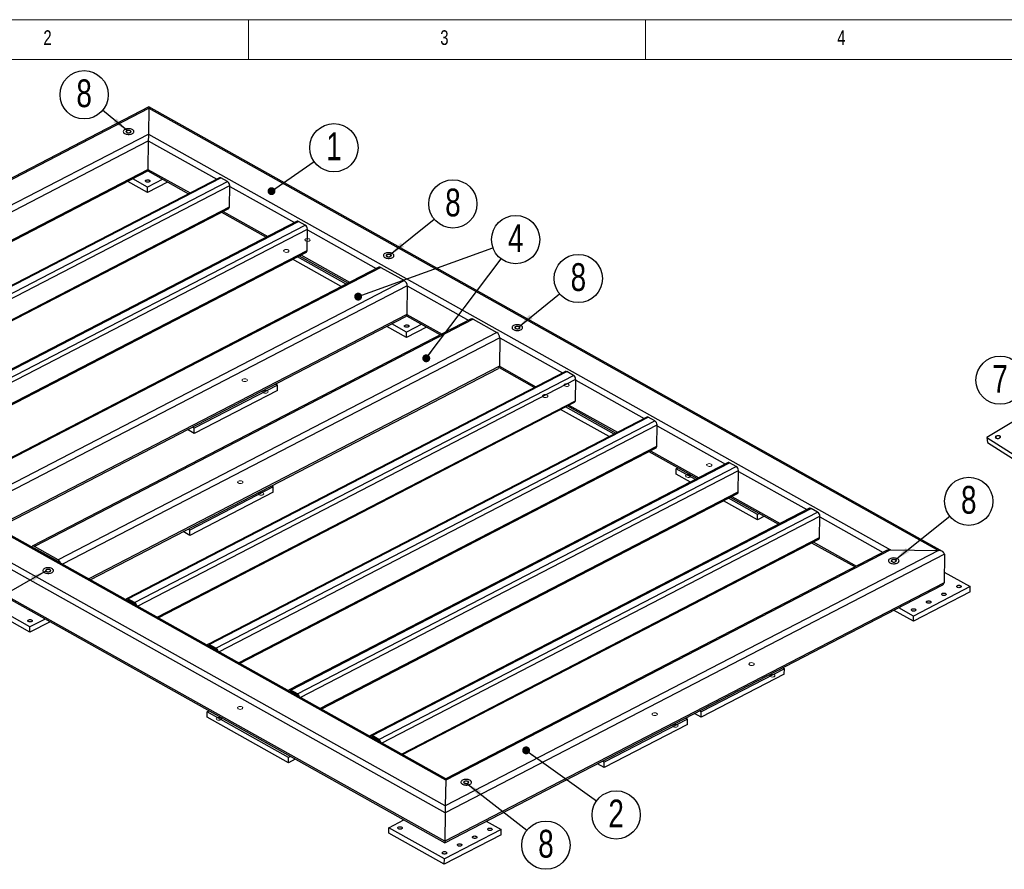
# Model space of a CAD drawing. Header units: millimetres. Extents: x 5 to 589, y 5 to 415.
# Tile 7 of 15: x 68 to 192, y 308 to 415. Entities that reach past the tile are written whole.
import ezdxf

# ---------------------------------------------------------------- set-up
doc = ezdxf.new("R2010")
doc.units = ezdxf.units.MM
doc.layers.add('NOTES', color=6, linetype='Continuous')
doc.layers.add('TRAIT-FINS', color=9, linetype='Continuous')
doc.layers.add('TRAIT-FORT', color=4, linetype='Continuous', lineweight=25)
doc.styles.add('SLDTEXTSTYLE0', font='TXT', dxfattribs={"width": 0.75})
doc.dimstyles.new('SLDDIMSTYLE0', dxfattribs={"dimtxt": 0.18, "dimasz": 1, "dimexe": 0, "dimexo": 0.0625, "dimgap": 0, "dimtad": 0, "dimtih": 1, "dimtoh": 1, "dimdec": 0, "dimrnd": 1e-09, "dimzin": 0, "dimdsep": 46, "dimtxsty": 'Standard', "dimblk1": 'DOT', "dimblk2": 'DOT', "dimsah": 1, "dimcen": 0.09, "dimadec": 0, "dimazin": 0, "dimtfac": 1, "dimtdec": 0, "dimtofl": 0, "dimtmove": 0, "dimatfit": 3, "dimldrblk": 'DOT', "dimfxl": 1, "dimfrac": 2, "dimtolj": 1, "dimtzin": 0, "dimarcsym": 0})
doc.dimstyles.new('SLDDIMSTYLE1', dxfattribs={"dimtxt": 0.18, "dimasz": 2, "dimexe": 0, "dimexo": 0.0625, "dimgap": 0, "dimtad": 0, "dimtih": 1, "dimtoh": 1, "dimdec": 0, "dimrnd": 1e-09, "dimzin": 0, "dimdsep": 46, "dimtxsty": 'Standard', "dimsah": 1, "dimcen": 0.09, "dimadec": 0, "dimazin": 0, "dimtfac": 2, "dimtdec": 0, "dimtofl": 0, "dimtmove": 0, "dimatfit": 3, "dimfxl": 1, "dimfrac": 2, "dimtolj": 1, "dimtzin": 0, "dimarcsym": 0})

# ---------------------------------------------------------------- blocks, each defined once
blk = doc.blocks.new('SW_NOTE_4')
at = {"layer": 'NOTES', "color": 0}
blk.add_circle((2.47, -1.77), 3.04, dxfattribs=at)
at = {"layer": 'NOTES', "color": 0, "insert": (2.47, 0.16), "char_height": 3.5, "attachment_point": 2, "style": 'SLDTEXTSTYLE0'}
blk.add_mtext('2', dxfattribs=at)
blk = doc.blocks.new('_Dot')
at = {"color": 0, "linetype": 'ByBlock', "lineweight": -2}
blk.add_line((-0.5, 0), (-1, 0), dxfattribs=at)
at = {"color": 0, "linetype": 'ByBlock', "const_width": 0.5}
blk.add_lwpolyline([(-0.25, 0, 1), (0.25, 0, 1)], format="xyb", close=True, dxfattribs=at)
blk = doc.blocks.new('SW_NOTE_6')
at = {"layer": 'NOTES', "color": 0}
blk.add_circle((2.49, 1.74), 3.04, dxfattribs=at)
at = {"layer": 'NOTES', "color": 0, "insert": (2.5, 3.67), "char_height": 3.5, "attachment_point": 2, "style": 'SLDTEXTSTYLE0'}
blk.add_mtext('1', dxfattribs=at)
blk = doc.blocks.new('SW_NOTE_7')
at = {"layer": 'NOTES', "color": 0}
blk.add_circle((2.86, 1.03), 3.04, dxfattribs=at)
at = {"layer": 'NOTES', "color": 0, "insert": (2.86, 2.97), "char_height": 3.5, "attachment_point": 2, "style": 'SLDTEXTSTYLE0'}
blk.add_mtext('4', dxfattribs=at)
blk = doc.blocks.new('SW_NOTE_8')
at = {"layer": 'NOTES', "color": 0}
blk.add_circle((2.38, 1.89), 3.04, dxfattribs=at)
at = {"layer": 'NOTES', "color": 0, "insert": (2.38, 3.83), "char_height": 3.5, "attachment_point": 2, "style": 'SLDTEXTSTYLE0'}
blk.add_mtext('8', dxfattribs=at)
blk = doc.blocks.new('SW_NOTE_9')
at = {"layer": 'NOTES', "color": 0}
blk.add_circle((2.36, 1.91), 3.04, dxfattribs=at)
at = {"layer": 'NOTES', "color": 0, "insert": (2.37, 3.84), "char_height": 3.5, "attachment_point": 2, "style": 'SLDTEXTSTYLE0'}
blk.add_mtext('8', dxfattribs=at)
blk = doc.blocks.new('SW_NOTE_10')
at = {"layer": 'NOTES', "color": 0}
blk.add_circle((2.36, 1.91), 3.04, dxfattribs=at)
at = {"layer": 'NOTES', "color": 0, "insert": (2.37, 3.84), "char_height": 3.5, "attachment_point": 2, "style": 'SLDTEXTSTYLE0'}
blk.add_mtext('8', dxfattribs=at)
blk = doc.blocks.new('SW_NOTE_11')
at = {"layer": 'NOTES', "color": 0}
blk.add_circle((-2.33, 1.94), 3.04, dxfattribs=at)
at = {"layer": 'NOTES', "color": 0, "insert": (-2.33, 3.88), "char_height": 3.5, "attachment_point": 2, "style": 'SLDTEXTSTYLE0'}
blk.add_mtext('8', dxfattribs=at)
blk = doc.blocks.new('SW_NOTE_15')
at = {"layer": 'NOTES', "color": 0}
blk.add_circle((2.39, -1.87), 3.04, dxfattribs=at)
at = {"layer": 'NOTES', "color": 0, "insert": (2.4, 0.06), "char_height": 3.5, "attachment_point": 2, "style": 'SLDTEXTSTYLE0'}
blk.add_mtext('8', dxfattribs=at)
blk = doc.blocks.new('SW_NOTE_19')
at = {"layer": 'NOTES', "color": 0}
blk.add_circle((-2.29, 2), 3.04, dxfattribs=at)
at = {"layer": 'NOTES', "color": 0, "insert": (-2.29, 3.93), "char_height": 3.5, "attachment_point": 2, "style": 'SLDTEXTSTYLE0'}
blk.add_mtext('7', dxfattribs=at)

msp = doc.modelspace()

# ---------------------------------------------------------------- linework, layer by layer
at = {"lineweight": 18}
for p, q in [((589, 415), (5, 415)), ((97, 415), (97, 410)), ((147, 410), (147, 415)), ((584, 410), (10, 410))]:
    msp.add_line(p, q, dxfattribs=at)
at = {"layer": 'TRAIT-FINS', "lineweight": 18, "flags": 128}
for points in [[(82.13, 401.02), (82.2, 400.96), (82.23, 400.9), (82.2, 400.83), (82.13, 400.77), (82.02, 400.73), (81.89, 400.72), (81.76, 400.74), (81.66, 400.78), (81.58, 400.84), (81.56, 400.91), (81.59, 400.97), (81.66, 401.03), (81.77, 401.07), (81.9, 401.08), (82.02, 401.06), (82.13, 401.02)], [(104.2, 387.12), (104.3, 387.08), (104.43, 387.06), (104.56, 387.08), (104.67, 387.11), (104.74, 387.17), (104.77, 387.24), (104.75, 387.31), (104.67, 387.37), (104.57, 387.41), (104.44, 387.42), (104.31, 387.41), (104.2, 387.37), (104.13, 387.32), (104.1, 387.25), (104.13, 387.18), (104.2, 387.12)], [(101.53, 385.74), (101.64, 385.7), (101.76, 385.68), (101.89, 385.69), (102, 385.73), (102.07, 385.79), (102.1, 385.86), (102.08, 385.93), (102.01, 385.99), (101.9, 386.03), (101.77, 386.04), (101.64, 386.03), (101.53, 385.99), (101.46, 385.93), (101.43, 385.87), (101.46, 385.8), (101.53, 385.74)], [(114.9, 385.4), (114.97, 385.34), (115, 385.28), (114.97, 385.21), (114.9, 385.15), (114.79, 385.11), (114.66, 385.1), (114.53, 385.12), (114.42, 385.16), (114.35, 385.22), (114.33, 385.29), (114.36, 385.35), (114.43, 385.41), (114.54, 385.45), (114.67, 385.46), (114.79, 385.44), (114.9, 385.4)], [(131.11, 376.33), (131.18, 376.27), (131.2, 376.2), (131.18, 376.13), (131.1, 376.07), (131, 376.03), (130.87, 376.02), (130.74, 376.04), (130.63, 376.08), (130.56, 376.14), (130.54, 376.21), (130.56, 376.28), (130.64, 376.33), (130.75, 376.37), (130.87, 376.38), (131, 376.37), (131.11, 376.33)], [(96.29, 369.46), (96.4, 369.42), (96.52, 369.4), (96.65, 369.41), (96.76, 369.45), (96.83, 369.51), (96.86, 369.58), (96.84, 369.65), (96.76, 369.71), (96.66, 369.75), (96.53, 369.76), (96.4, 369.75), (96.29, 369.71), (96.22, 369.66), (96.19, 369.59), (96.22, 369.52), (96.29, 369.46)], [(136.82, 368.85), (136.93, 368.81), (137.06, 368.79), (137.19, 368.8), (137.3, 368.84), (137.37, 368.9), (137.4, 368.96), (137.37, 369.03), (137.3, 369.09), (137.19, 369.13), (137.07, 369.15), (136.94, 369.14), (136.83, 369.1), (136.76, 369.04), (136.73, 368.97), (136.75, 368.91), (136.82, 368.85)], [(98.9, 368), (99.01, 367.96), (99.13, 367.94), (99.26, 367.95), (99.37, 367.99), (99.44, 368.05), (99.47, 368.12), (99.45, 368.18), (99.37, 368.24), (99.27, 368.28), (99.14, 368.3), (99.01, 368.29), (98.9, 368.25), (98.83, 368.19), (98.8, 368.13), (98.83, 368.06), (98.9, 368)], [(134.15, 367.46), (134.26, 367.42), (134.39, 367.41), (134.52, 367.42), (134.63, 367.46), (134.7, 367.51), (134.73, 367.58), (134.7, 367.65), (134.63, 367.71), (134.52, 367.75), (134.4, 367.77), (134.27, 367.76), (134.16, 367.72), (134.09, 367.66), (134.06, 367.59), (134.08, 367.52), (134.15, 367.46)], [(191.15, 362.26), (191.09, 362.32), (191.08, 362.4), (191.11, 362.48), (191.19, 362.55), (191.31, 362.59), (191.43, 362.61), (191.56, 362.6), (191.66, 362.56), (191.72, 362.5), (191.74, 362.42), (191.7, 362.34), (191.62, 362.28), (191.51, 362.23), (191.38, 362.21), (191.26, 362.22), (191.15, 362.26)], [(154.82, 358.77), (154.92, 358.73), (155.05, 358.71), (155.18, 358.72), (155.29, 358.76), (155.36, 358.82), (155.39, 358.89), (155.36, 358.96), (155.29, 359.02), (155.18, 359.06), (155.06, 359.07), (154.93, 359.06), (154.82, 359.02), (154.75, 358.97), (154.72, 358.9), (154.74, 358.83), (154.82, 358.77)], [(152.15, 357.39), (152.25, 357.35), (152.38, 357.33), (152.51, 357.34), (152.62, 357.38), (152.69, 357.44), (152.72, 357.51), (152.69, 357.57), (152.62, 357.63), (152.52, 357.67), (152.39, 357.69), (152.26, 357.68), (152.15, 357.64), (152.08, 357.58), (152.05, 357.52), (152.08, 357.45), (152.15, 357.39)], [(95.74, 356.61), (95.85, 356.57), (95.97, 356.56), (96.1, 356.57), (96.21, 356.61), (96.28, 356.66), (96.31, 356.73), (96.29, 356.8), (96.22, 356.86), (96.11, 356.9), (95.98, 356.92), (95.85, 356.91), (95.74, 356.87), (95.67, 356.81), (95.64, 356.74), (95.67, 356.67), (95.74, 356.61)], [(98.35, 355.15), (98.46, 355.11), (98.58, 355.1), (98.71, 355.11), (98.82, 355.14), (98.89, 355.2), (98.92, 355.27), (98.9, 355.34), (98.83, 355.4), (98.72, 355.44), (98.59, 355.45), (98.46, 355.44), (98.35, 355.41), (98.28, 355.35), (98.25, 355.28), (98.28, 355.21), (98.35, 355.15)], [(178.53, 346.94), (178.6, 346.88), (178.63, 346.81), (178.6, 346.75), (178.53, 346.69), (178.42, 346.65), (178.29, 346.64), (178.16, 346.65), (178.06, 346.69), (177.98, 346.75), (177.96, 346.82), (177.99, 346.89), (178.06, 346.95), (178.17, 346.99), (178.3, 347), (178.42, 346.98), (178.53, 346.94)], [(72.01, 345.72), (72.08, 345.66), (72.11, 345.59), (72.08, 345.52), (72.01, 345.47), (71.9, 345.43), (71.77, 345.42), (71.64, 345.43), (71.53, 345.47), (71.46, 345.53), (71.44, 345.6), (71.47, 345.67), (71.54, 345.73), (71.65, 345.77), (71.78, 345.78), (71.9, 345.76), (72.01, 345.72)], [(160.14, 333.69), (160.25, 333.65), (160.38, 333.64), (160.5, 333.65), (160.61, 333.69), (160.69, 333.74), (160.71, 333.81), (160.69, 333.88), (160.62, 333.94), (160.51, 333.98), (160.38, 334), (160.26, 333.98), (160.15, 333.95), (160.07, 333.89), (160.05, 333.82), (160.07, 333.75), (160.14, 333.69)], [(162.75, 332.23), (162.86, 332.19), (162.99, 332.18), (163.12, 332.19), (163.22, 332.22), (163.3, 332.28), (163.32, 332.35), (163.3, 332.42), (163.23, 332.48), (163.12, 332.52), (162.99, 332.53), (162.87, 332.52), (162.76, 332.49), (162.68, 332.43), (162.66, 332.36), (162.68, 332.29), (162.75, 332.23)], [(95.72, 328.16), (95.82, 328.12), (95.95, 328.11), (96.08, 328.12), (96.19, 328.16), (96.26, 328.21), (96.29, 328.28), (96.26, 328.35), (96.19, 328.41), (96.09, 328.45), (95.96, 328.47), (95.83, 328.46), (95.72, 328.42), (95.65, 328.36), (95.62, 328.29), (95.65, 328.22), (95.72, 328.16)], [(147.94, 327.37), (148.05, 327.33), (148.18, 327.32), (148.3, 327.33), (148.41, 327.37), (148.49, 327.42), (148.51, 327.49), (148.49, 327.56), (148.42, 327.62), (148.31, 327.66), (148.18, 327.68), (148.06, 327.67), (147.95, 327.63), (147.87, 327.57), (147.85, 327.5), (147.87, 327.43), (147.94, 327.37)], [(93.05, 326.78), (93.15, 326.74), (93.28, 326.73), (93.41, 326.74), (93.52, 326.78), (93.59, 326.83), (93.62, 326.9), (93.59, 326.97), (93.52, 327.03), (93.42, 327.07), (93.29, 327.09), (93.16, 327.07), (93.05, 327.04), (92.98, 326.98), (92.95, 326.91), (92.98, 326.84), (93.05, 326.78)], [(150.55, 325.91), (150.66, 325.87), (150.79, 325.86), (150.91, 325.87), (151.02, 325.91), (151.1, 325.96), (151.12, 326.03), (151.1, 326.1), (151.03, 326.16), (150.92, 326.2), (150.79, 326.22), (150.67, 326.2), (150.56, 326.17), (150.48, 326.11), (150.46, 326.04), (150.48, 325.97), (150.55, 325.91)], [(124.67, 319.05), (124.74, 318.99), (124.76, 318.92), (124.74, 318.85), (124.66, 318.79), (124.55, 318.76), (124.43, 318.75), (124.3, 318.76), (124.19, 318.8), (124.12, 318.86), (124.1, 318.93), (124.12, 319), (124.2, 319.06), (124.31, 319.09), (124.43, 319.1), (124.56, 319.09), (124.67, 319.05)]]:
    msp.add_lwpolyline(points, dxfattribs=at)
at = {"layer": 'TRAIT-FORT', "lineweight": 25}
for p, q in [((84.47, 404), (21.81, 371.55)), ((22.32, 371.65), (84.46, 403.84)), ((84.46, 403.84), (84.4, 400.59)), ((84.46, 403.84), (183.93, 348.13)), ((184.43, 348), (84.47, 404)), ((28.35, 371.56), (84.4, 400.59)), ((29.28, 371.2), (84.38, 399.73)), ((84.38, 399.73), (84.34, 396.14)), ((84.38, 399.73), (93, 394.91)), ((84.4, 400.59), (177.9, 348.22)), ((32.59, 369.34), (84.34, 396.14)), ((32.78, 369.24), (84.34, 395.94)), ((84.34, 396.14), (89.64, 393.17)), ((84.34, 395.94), (89.45, 393.07)), ((93.34, 395.08), (38.05, 366.45)), ((38.24, 366.44), (93.52, 395.07)), ((39.08, 365.97), (94.36, 394.6)), ((84.29, 393.24), (81.8, 394.63)), ((84.29, 393.91), (82.43, 394.95)), ((86.2, 394.9), (84.29, 393.91)), ((86.82, 394.55), (84.29, 393.24)), ((94.36, 394.6), (93.52, 395.07)), ((39.43, 365.51), (94.64, 394.1)), ((84.29, 393.24), (84.29, 393.91)), ((94.6, 391.41), (94.64, 394.1)), ((94.64, 393.99), (102.78, 389.43)), ((41.92, 364.12), (94.6, 391.41)), ((42.06, 364.05), (94.51, 391.21)), ((93.61, 390.74), (99.24, 387.59)), ((93.8, 390.84), (99.43, 387.69)), ((103.12, 389.6), (47.84, 360.97)), ((48.03, 360.95), (103.31, 389.58)), ((104.15, 389.11), (103.31, 389.58)), ((48.86, 360.48), (104.15, 389.11)), ((49.22, 360.03), (104.43, 388.62)), ((104.39, 385.92), (104.43, 388.62)), ((104.42, 388.51), (113.1, 383.65)), ((51.71, 358.64), (104.39, 385.92)), ((51.84, 358.56), (104.3, 385.73)), ((108.69, 381.37), (102.54, 384.81)), ((109.32, 381.69), (103.17, 385.14)), ((103.4, 385.26), (109.55, 381.82)), ((103.59, 385.36), (109.74, 381.91)), ((113.41, 383.81), (58.12, 355.18)), ((113.66, 383.79), (58.37, 355.16)), ((113.66, 383.79), (116.64, 382.12)), ((116.64, 382.12), (61.36, 353.49)), ((117.01, 381.46), (61.91, 352.92)), ((117.01, 381.46), (116.96, 377.86)), ((117.01, 381.46), (124.75, 377.12)), ((116.96, 377.86), (65.22, 351.07)), ((65.41, 350.97), (116.84, 377.6)), ((125.06, 377.29), (69.77, 348.66)), ((125.31, 377.26), (70.03, 348.63)), ((116.92, 377.69), (121.2, 375.29)), ((116.96, 377.86), (121.39, 375.38)), ((125.31, 377.26), (128.29, 375.59)), ((116.91, 374.96), (114.43, 376.35)), ((116.92, 375.64), (115.06, 376.68)), ((119.44, 376.28), (116.91, 374.96)), ((118.82, 376.62), (116.92, 375.64)), ((128.29, 375.59), (73.01, 346.96)), ((128.66, 374.93), (73.56, 346.4)), ((116.91, 374.96), (116.92, 375.64)), ((128.66, 374.93), (128.62, 371.34)), ((128.66, 374.93), (136.58, 370.5)), ((121.77, 315.09), (21.56, 371.22)), ((121.78, 315.94), (22.32, 371.65)), ((121.85, 319.19), (28.35, 371.56)), ((121.85, 319.35), (28.85, 371.44)), ((128.62, 371.34), (76.87, 344.54)), ((77.06, 344.44), (128.49, 371.07)), ((128.57, 371.16), (133.03, 368.66)), ((128.62, 371.34), (133.22, 368.76)), ((136.92, 370.67), (81.63, 342.04)), ((81.82, 342.03), (137.1, 370.66)), ((82.66, 341.56), (137.94, 370.19)), ((83.01, 341.1), (138.22, 369.69)), ((137.94, 370.19), (137.1, 370.66)), ((138.18, 367), (138.22, 369.69)), ((100.66, 368.97), (90.17, 363.54)), ((100.43, 369.1), (100.66, 368.97)), ((100.65, 368.3), (100.66, 368.97)), ((138.22, 369.58), (146.83, 364.76)), ((121.72, 311.49), (21.51, 367.62)), ((21.75, 367.29), (121.72, 311.3)), ((100.65, 368.3), (90.16, 362.87)), ((85.5, 339.71), (138.18, 367)), ((85.63, 339.64), (138.09, 366.8)), ((143.05, 362.8), (136.96, 366.21)), ((137.19, 366.33), (143.29, 362.92)), ((137.38, 366.43), (143.47, 363.02)), ((197.59, 366.89), (190, 362.37)), ((147.17, 364.93), (91.88, 336.3)), ((92.07, 336.28), (147.36, 364.91)), ((142.42, 362.47), (136.33, 365.89)), ((148.2, 364.44), (147.36, 364.91)), ((90.17, 363.54), (89.94, 363.67)), ((90.16, 362.87), (90.17, 363.54)), ((92.91, 335.81), (148.2, 364.44)), ((93.27, 335.36), (148.47, 363.95)), ((148.44, 361.25), (148.47, 363.95)), ((148.47, 363.84), (157.08, 359.01)), ((90.16, 362.87), (89.31, 363.35)), ((190, 362.37), (196.45, 358.29)), ((190, 362.37), (190.09, 361.73)), ((95.75, 333.97), (148.44, 361.25)), ((95.89, 333.89), (148.34, 361.06)), ((190.09, 361.73), (196.53, 357.65)), ((147.45, 360.59), (153.54, 357.18)), ((147.63, 360.69), (153.73, 357.27)), ((157.42, 359.19), (102.14, 330.56)), ((102.33, 330.54), (157.61, 359.17)), ((103.16, 330.07), (158.45, 358.7)), ((150.89, 358.41), (151.12, 358.53)), ((158.45, 358.7), (157.61, 359.17)), ((103.52, 329.62), (158.73, 358.21)), ((150.88, 357.74), (150.89, 358.41)), ((152.68, 356.73), (150.88, 357.74)), ((153.31, 357.06), (150.89, 358.41)), ((158.69, 355.51), (158.73, 358.21)), ((158.72, 358.09), (167.34, 353.27)), ((100.11, 356.13), (89.62, 350.7)), ((99.88, 356.26), (100.11, 356.13)), ((100.1, 355.46), (100.11, 356.13)), ((100.1, 355.46), (89.61, 350.03)), ((106, 328.23), (158.69, 355.51)), ((106.14, 328.15), (158.6, 355.31)), ((157.7, 354.85), (163.79, 351.43)), ((157.89, 354.94), (163.98, 351.53)), ((161.13, 351.99), (156.84, 354.4)), ((161.14, 352.67), (157.47, 354.73)), ((167.68, 353.44), (112.39, 324.81)), ((112.58, 324.8), (167.87, 353.43)), ((113.42, 324.33), (168.7, 352.96)), ((113.77, 323.87), (168.98, 352.46)), ((161.13, 351.99), (161.14, 352.67)), ((162, 352.44), (161.13, 351.99)), ((161.38, 352.79), (161.14, 352.67)), ((168.7, 352.96), (167.87, 353.43)), ((168.95, 349.77), (168.98, 352.46)), ((168.98, 352.35), (176.95, 347.89)), ((89.61, 350.03), (88.76, 350.5)), ((89.62, 350.7), (89.39, 350.83)), ((89.61, 350.03), (89.62, 350.7)), ((73.01, 346.96), (70.03, 348.63)), ((116.26, 322.48), (168.95, 349.77)), ((116.4, 322.41), (168.85, 349.57)), ((167.95, 349.1), (173.41, 346.05)), ((168.14, 349.2), (173.59, 346.15)), ((73.01, 346.74), (70.02, 348.41)), ((70.04, 348.39), (70.02, 348.38)), ((184.68, 347.67), (121.77, 315.09)), ((183.93, 348.13), (121.78, 315.94)), ((177.9, 348.22), (121.85, 319.19)), ((177.39, 348.11), (121.85, 319.35)), ((177.9, 348.22), (183.93, 348.13)), ((184.68, 347.67), (184.63, 344.07)), ((184.65, 345.41), (187.92, 343.57)), ((184.63, 344.07), (121.72, 311.49)), ((121.72, 311.3), (184.38, 343.74)), ((69.47, 338.51), (62.48, 342.42)), ((187.92, 342.9), (180.77, 339.2)), ((187.92, 343.57), (180.78, 339.87)), ((187.92, 342.9), (187.92, 343.57)), ((69.47, 337.83), (62.47, 341.75)), ((81.75, 341.81), (81.83, 341.85)), ((82.66, 341.56), (81.82, 342.03)), ((82.65, 341.39), (81.82, 341.86)), ((180.77, 339.2), (178.28, 340.59)), ((180.78, 339.87), (178.91, 340.91)), ((180.77, 339.2), (180.78, 339.87)), ((71.38, 339.49), (69.47, 338.51)), ((72, 339.14), (69.47, 337.83)), ((69.47, 337.83), (69.47, 338.51)), ((92.91, 335.81), (92.07, 336.28)), ((92.01, 336.07), (92.08, 336.11)), ((92.91, 335.64), (92.07, 336.11)), ((164.5, 332.54), (154.02, 327.11)), ((164.51, 333.21), (154.03, 327.78)), ((164.28, 333.34), (164.51, 333.21)), ((164.5, 332.54), (164.51, 333.21)), ((102.26, 330.32), (102.34, 330.36)), ((103.16, 329.9), (102.32, 330.37)), ((103.16, 330.07), (102.33, 330.54)), ((91.78, 327.13), (91.79, 327.81)), ((91.79, 327.81), (92.02, 327.93)), ((102.04, 322.06), (91.79, 327.81)), ((154.02, 327.11), (153.17, 327.58)), ((154.03, 327.78), (153.8, 327.91)), ((154.02, 327.11), (154.03, 327.78)), ((102.04, 321.39), (91.78, 327.13)), ((152.31, 326.89), (141.83, 321.46)), ((152.08, 327.02), (152.31, 326.89)), ((152.3, 326.22), (152.31, 326.89)), ((152.3, 326.22), (141.82, 320.79)), ((112.52, 324.58), (112.59, 324.62)), ((113.42, 324.33), (112.58, 324.8)), ((113.42, 324.16), (112.58, 324.63)), ((102.28, 322.18), (102.04, 322.06)), ((102.04, 321.39), (102.04, 322.06)), ((102.9, 321.84), (102.04, 321.39)), ((141.82, 320.79), (140.97, 321.26)), ((141.83, 321.46), (141.6, 321.59)), ((141.82, 320.79), (141.83, 321.46)), ((121.85, 319.19), (121.78, 315.94)), ((121.77, 315.09), (121.72, 311.49)), ((114.68, 313.18), (116.59, 314.17)), ((126.96, 314.01), (128.83, 312.97)), ((114.68, 312.51), (114.68, 313.18)), ((121.68, 309.27), (114.68, 313.18)), ((128.83, 312.97), (121.68, 309.27)), ((128.82, 312.3), (128.83, 312.97)), ((121.67, 308.59), (114.68, 312.51)), ((128.82, 312.3), (121.67, 308.59)), ((121.67, 308.59), (121.68, 309.27))]:
    msp.add_line(p, q, dxfattribs=at)
at = {"layer": 'TRAIT-FORT', "lineweight": 25, "flags": 128}
for points in [[(81.43, 401.16), (81.35, 401.11), (81.28, 401.05), (81.24, 400.99), (81.23, 400.92), (81.24, 400.85), (81.27, 400.78), (81.32, 400.72), (81.4, 400.67), (81.49, 400.62), (81.6, 400.58), (81.71, 400.56), (81.84, 400.54), (81.97, 400.54), (82.09, 400.56), (82.21, 400.58), (82.31, 400.62), (82.4, 400.66), (82.48, 400.72), (82.53, 400.78), (82.55, 400.85), (82.56, 400.92), (82.54, 400.98), (82.5, 401.05), (82.43, 401.11), (82.35, 401.16), (82.25, 401.2), (82.13, 401.23), (82.01, 401.25), (81.89, 401.26), (81.76, 401.25), (81.64, 401.23), (81.53, 401.2), (81.43, 401.16)], [(81.43, 401.16), (81.35, 401.11), (81.28, 401.05), (81.24, 400.99), (81.23, 400.92), (81.24, 400.85), (81.27, 400.78), (81.32, 400.72), (81.4, 400.67), (81.49, 400.62), (81.6, 400.58), (81.71, 400.56), (81.84, 400.54), (81.97, 400.54), (82.09, 400.56), (82.21, 400.58), (82.31, 400.62), (82.4, 400.66), (82.48, 400.72), (82.53, 400.78), (82.55, 400.85), (82.56, 400.92), (82.54, 400.98), (82.5, 401.05), (82.43, 401.11), (82.35, 401.16), (82.25, 401.2), (82.13, 401.23), (82.01, 401.25), (81.89, 401.26), (81.76, 401.25), (81.64, 401.23), (81.53, 401.2), (81.43, 401.16)], [(81.7, 401.01), (81.64, 400.98), (81.62, 400.93), (81.61, 400.89), (81.63, 400.84), (81.68, 400.8), (81.74, 400.77), (81.82, 400.75), (81.9, 400.75), (81.98, 400.75), (82.06, 400.77), (82.12, 400.81), (82.16, 400.85), (82.18, 400.89), (82.17, 400.94), (82.14, 400.98), (82.08, 401.01), (82.01, 401.04), (81.93, 401.05), (81.84, 401.05), (81.76, 401.04), (81.7, 401.01)], [(84.51, 394.56), (84.44, 394.54), (84.36, 394.52), (84.28, 394.52), (84.19, 394.54), (84.12, 394.56), (84.07, 394.6), (84.04, 394.64), (84.03, 394.68), (84.04, 394.73), (84.08, 394.77), (84.14, 394.8), (84.22, 394.82), (84.3, 394.83), (84.39, 394.82), (84.46, 394.8), (84.53, 394.77), (84.57, 394.73), (84.59, 394.69), (84.59, 394.64), (84.56, 394.6), (84.51, 394.56)], [(114.2, 385.54), (114.11, 385.49), (114.05, 385.43), (114.01, 385.37), (114, 385.3), (114, 385.23), (114.04, 385.16), (114.09, 385.1), (114.16, 385.05), (114.26, 385), (114.36, 384.96), (114.48, 384.94), (114.61, 384.92), (114.73, 384.92), (114.86, 384.94), (114.98, 384.96), (115.08, 385), (115.17, 385.04), (115.24, 385.1), (115.3, 385.16), (115.32, 385.23), (115.33, 385.3), (115.31, 385.36), (115.27, 385.43), (115.2, 385.49), (115.12, 385.54), (115.02, 385.58), (114.9, 385.61), (114.78, 385.63), (114.65, 385.64), (114.53, 385.63), (114.41, 385.61), (114.3, 385.58), (114.2, 385.54)], [(114.2, 385.54), (114.11, 385.49), (114.05, 385.43), (114.01, 385.37), (114, 385.3), (114, 385.23), (114.04, 385.16), (114.09, 385.1), (114.16, 385.05), (114.26, 385), (114.36, 384.96), (114.48, 384.94), (114.61, 384.92), (114.73, 384.92), (114.86, 384.94), (114.98, 384.96), (115.08, 385), (115.17, 385.04), (115.24, 385.1), (115.3, 385.16), (115.32, 385.23), (115.33, 385.3), (115.31, 385.36), (115.27, 385.43), (115.2, 385.49), (115.12, 385.54), (115.02, 385.58), (114.9, 385.61), (114.78, 385.63), (114.65, 385.64), (114.53, 385.63), (114.41, 385.61), (114.3, 385.58), (114.2, 385.54)], [(114.46, 385.39), (114.41, 385.36), (114.38, 385.31), (114.38, 385.27), (114.4, 385.22), (114.45, 385.18), (114.51, 385.15), (114.59, 385.13), (114.67, 385.13), (114.75, 385.14), (114.83, 385.16), (114.89, 385.19), (114.93, 385.23), (114.95, 385.27), (114.94, 385.32), (114.9, 385.36), (114.85, 385.39), (114.78, 385.42), (114.7, 385.43), (114.61, 385.43), (114.53, 385.42), (114.46, 385.39)], [(117.13, 376.29), (117.07, 376.26), (116.99, 376.25), (116.9, 376.25), (116.82, 376.26), (116.75, 376.29), (116.69, 376.32), (116.66, 376.36), (116.65, 376.41), (116.67, 376.45), (116.71, 376.49), (116.77, 376.53), (116.85, 376.55), (116.93, 376.55), (117.01, 376.55), (117.09, 376.53), (117.15, 376.5), (117.2, 376.46), (117.22, 376.41), (117.21, 376.37), (117.19, 376.32), (117.13, 376.29)], [(130.4, 376.46), (130.32, 376.41), (130.26, 376.35), (130.22, 376.29), (130.2, 376.22), (130.21, 376.15), (130.24, 376.09), (130.3, 376.02), (130.37, 375.97), (130.47, 375.92), (130.57, 375.88), (130.69, 375.86), (130.82, 375.84), (130.94, 375.84), (131.07, 375.86), (131.18, 375.88), (131.29, 375.92), (131.38, 375.97), (131.45, 376.02), (131.5, 376.08), (131.53, 376.15), (131.54, 376.22), (131.52, 376.29), (131.47, 376.35), (131.41, 376.41), (131.32, 376.46), (131.22, 376.5), (131.11, 376.54), (130.99, 376.55), (130.86, 376.56), (130.74, 376.56), (130.62, 376.54), (130.5, 376.51), (130.4, 376.46)], [(130.4, 376.46), (130.32, 376.41), (130.26, 376.35), (130.22, 376.29), (130.2, 376.22), (130.21, 376.15), (130.24, 376.09), (130.3, 376.02), (130.37, 375.97), (130.47, 375.92), (130.57, 375.88), (130.69, 375.86), (130.82, 375.84), (130.94, 375.84), (131.07, 375.86), (131.18, 375.88), (131.29, 375.92), (131.38, 375.97), (131.45, 376.02), (131.5, 376.08), (131.53, 376.15), (131.54, 376.22), (131.52, 376.29), (131.47, 376.35), (131.41, 376.41), (131.32, 376.46), (131.22, 376.5), (131.11, 376.54), (130.99, 376.55), (130.86, 376.56), (130.74, 376.56), (130.62, 376.54), (130.5, 376.51), (130.4, 376.46)], [(130.67, 376.31), (130.62, 376.28), (130.59, 376.23), (130.59, 376.19), (130.61, 376.15), (130.65, 376.11), (130.72, 376.08), (130.79, 376.06), (130.88, 376.05), (130.96, 376.06), (131.04, 376.08), (131.1, 376.11), (131.14, 376.15), (131.15, 376.19), (131.15, 376.24), (131.11, 376.28), (131.06, 376.32), (130.99, 376.34), (130.91, 376.35), (130.82, 376.35), (130.74, 376.34), (130.67, 376.31)], [(191.22, 362.53), (191.17, 362.48), (191.14, 362.44), (191.13, 362.38), (191.14, 362.33), (191.18, 362.29), (191.24, 362.26), (191.31, 362.24), (191.39, 362.24), (191.48, 362.25), (191.56, 362.28), (191.62, 362.32), (191.66, 362.36), (191.69, 362.41), (191.68, 362.46), (191.66, 362.51), (191.61, 362.55), (191.54, 362.57), (191.46, 362.58), (191.38, 362.58), (191.3, 362.56), (191.22, 362.53)], [(177.83, 347.08), (177.75, 347.03), (177.68, 346.97), (177.64, 346.9), (177.63, 346.84), (177.64, 346.77), (177.67, 346.7), (177.72, 346.64), (177.8, 346.58), (177.89, 346.54), (178, 346.5), (178.11, 346.47), (178.24, 346.46), (178.37, 346.46), (178.49, 346.47), (178.61, 346.5), (178.71, 346.54), (178.8, 346.58), (178.88, 346.64), (178.93, 346.7), (178.95, 346.77), (178.96, 346.83), (178.94, 346.9), (178.9, 346.97), (178.83, 347.03), (178.75, 347.08), (178.65, 347.12), (178.53, 347.15), (178.41, 347.17), (178.29, 347.18), (178.16, 347.17), (178.04, 347.15), (177.93, 347.12), (177.83, 347.08)], [(177.83, 347.08), (177.75, 347.03), (177.68, 346.97), (177.64, 346.9), (177.63, 346.84), (177.64, 346.77), (177.67, 346.7), (177.72, 346.64), (177.8, 346.58), (177.89, 346.54), (178, 346.5), (178.11, 346.47), (178.24, 346.46), (178.37, 346.46), (178.49, 346.47), (178.61, 346.5), (178.71, 346.54), (178.8, 346.58), (178.88, 346.64), (178.93, 346.7), (178.95, 346.77), (178.96, 346.83), (178.94, 346.9), (178.9, 346.97), (178.83, 347.03), (178.75, 347.08), (178.65, 347.12), (178.53, 347.15), (178.41, 347.17), (178.29, 347.18), (178.16, 347.17), (178.04, 347.15), (177.93, 347.12), (177.83, 347.08)], [(178.1, 346.93), (178.04, 346.89), (178.02, 346.85), (178.01, 346.81), (178.03, 346.76), (178.08, 346.72), (178.14, 346.69), (178.22, 346.67), (178.3, 346.67), (178.38, 346.67), (178.46, 346.69), (178.52, 346.72), (178.56, 346.76), (178.58, 346.81), (178.57, 346.85), (178.54, 346.9), (178.48, 346.93), (178.41, 346.96), (178.33, 346.97), (178.24, 346.97), (178.16, 346.96), (178.1, 346.93)], [(71.31, 345.86), (71.22, 345.81), (71.16, 345.75), (71.12, 345.68), (71.11, 345.62), (71.11, 345.55), (71.14, 345.48), (71.2, 345.42), (71.27, 345.36), (71.37, 345.32), (71.47, 345.28), (71.59, 345.25), (71.72, 345.24), (71.84, 345.24), (71.97, 345.25), (72.08, 345.28), (72.19, 345.31), (72.28, 345.36), (72.35, 345.42), (72.4, 345.48), (72.43, 345.55), (72.44, 345.61), (72.42, 345.68), (72.37, 345.75), (72.31, 345.8), (72.23, 345.86), (72.13, 345.9), (72.01, 345.93), (71.89, 345.95), (71.76, 345.96), (71.64, 345.95), (71.52, 345.93), (71.4, 345.9), (71.31, 345.86)], [(71.31, 345.86), (71.22, 345.81), (71.16, 345.75), (71.12, 345.68), (71.11, 345.62), (71.11, 345.55), (71.14, 345.48), (71.2, 345.42), (71.27, 345.36), (71.37, 345.32), (71.47, 345.28), (71.59, 345.25), (71.72, 345.24), (71.84, 345.24), (71.97, 345.25), (72.08, 345.28), (72.19, 345.31), (72.28, 345.36), (72.35, 345.42), (72.4, 345.48), (72.43, 345.55), (72.44, 345.61), (72.42, 345.68), (72.37, 345.75), (72.31, 345.8), (72.23, 345.86), (72.13, 345.9), (72.01, 345.93), (71.89, 345.95), (71.76, 345.96), (71.64, 345.95), (71.52, 345.93), (71.4, 345.9), (71.31, 345.86)], [(71.57, 345.71), (71.52, 345.67), (71.49, 345.63), (71.49, 345.58), (71.51, 345.54), (71.56, 345.5), (71.62, 345.47), (71.7, 345.45), (71.78, 345.45), (71.86, 345.45), (71.94, 345.47), (72, 345.5), (72.04, 345.54), (72.06, 345.59), (72.05, 345.63), (72.01, 345.68), (71.96, 345.71), (71.89, 345.74), (71.81, 345.75), (71.72, 345.75), (71.64, 345.73), (71.57, 345.71)], [(186.71, 343.49), (186.64, 343.46), (186.56, 343.45), (186.48, 343.44), (186.39, 343.46), (186.32, 343.48), (186.27, 343.52), (186.24, 343.56), (186.23, 343.61), (186.24, 343.65), (186.28, 343.69), (186.34, 343.72), (186.42, 343.74), (186.5, 343.75), (186.59, 343.74), (186.66, 343.72), (186.73, 343.69), (186.77, 343.65), (186.79, 343.61), (186.79, 343.56), (186.76, 343.52), (186.71, 343.49)], [(184.8, 342.5), (184.73, 342.47), (184.65, 342.46), (184.57, 342.46), (184.49, 342.47), (184.42, 342.5), (184.36, 342.53), (184.33, 342.57), (184.32, 342.62), (184.34, 342.66), (184.38, 342.7), (184.44, 342.73), (184.51, 342.75), (184.6, 342.76), (184.68, 342.76), (184.76, 342.74), (184.82, 342.71), (184.86, 342.67), (184.89, 342.62), (184.88, 342.58), (184.85, 342.53), (184.8, 342.5)], [(182.9, 341.51), (182.83, 341.48), (182.75, 341.47), (182.66, 341.47), (182.58, 341.48), (182.51, 341.51), (182.46, 341.54), (182.42, 341.59), (182.41, 341.63), (182.43, 341.68), (182.47, 341.72), (182.53, 341.75), (182.61, 341.77), (182.69, 341.77), (182.77, 341.77), (182.85, 341.75), (182.91, 341.72), (182.96, 341.68), (182.98, 341.63), (182.98, 341.59), (182.95, 341.55), (182.9, 341.51)], [(180.99, 340.52), (180.92, 340.5), (180.84, 340.48), (180.76, 340.48), (180.67, 340.5), (180.6, 340.52), (180.55, 340.56), (180.52, 340.6), (180.51, 340.64), (180.52, 340.69), (180.56, 340.73), (180.63, 340.76), (180.7, 340.78), (180.78, 340.79), (180.87, 340.78), (180.94, 340.76), (181.01, 340.73), (181.05, 340.69), (181.07, 340.65), (181.07, 340.6), (181.04, 340.56), (180.99, 340.52)], [(69.69, 339.16), (69.62, 339.13), (69.54, 339.12), (69.45, 339.12), (69.37, 339.13), (69.3, 339.16), (69.25, 339.19), (69.22, 339.23), (69.21, 339.28), (69.22, 339.32), (69.26, 339.36), (69.32, 339.39), (69.4, 339.41), (69.48, 339.42), (69.57, 339.41), (69.64, 339.4), (69.71, 339.36), (69.75, 339.33), (69.77, 339.28), (69.77, 339.24), (69.74, 339.19), (69.69, 339.16)], [(123.96, 319.19), (123.88, 319.13), (123.82, 319.08), (123.78, 319.01), (123.76, 318.94), (123.77, 318.88), (123.8, 318.81), (123.86, 318.75), (123.93, 318.69), (124.03, 318.64), (124.13, 318.61), (124.25, 318.58), (124.38, 318.57), (124.5, 318.57), (124.63, 318.58), (124.74, 318.61), (124.85, 318.64), (124.94, 318.69), (125.01, 318.74), (125.06, 318.81), (125.09, 318.87), (125.1, 318.94), (125.08, 319.01), (125.03, 319.07), (124.97, 319.13), (124.88, 319.18), (124.78, 319.23), (124.67, 319.26), (124.55, 319.28), (124.42, 319.28), (124.3, 319.28), (124.18, 319.26), (124.06, 319.23), (123.96, 319.19)], [(123.96, 319.19), (123.88, 319.13), (123.82, 319.08), (123.78, 319.01), (123.76, 318.94), (123.77, 318.88), (123.8, 318.81), (123.86, 318.75), (123.93, 318.69), (124.03, 318.64), (124.13, 318.61), (124.25, 318.58), (124.38, 318.57), (124.5, 318.57), (124.63, 318.58), (124.74, 318.61), (124.85, 318.64), (124.94, 318.69), (125.01, 318.74), (125.06, 318.81), (125.09, 318.87), (125.1, 318.94), (125.08, 319.01), (125.03, 319.07), (124.97, 319.13), (124.88, 319.18), (124.78, 319.23), (124.67, 319.26), (124.55, 319.28), (124.42, 319.28), (124.3, 319.28), (124.18, 319.26), (124.06, 319.23), (123.96, 319.19)], [(124.23, 319.04), (124.18, 319), (124.15, 318.96), (124.15, 318.91), (124.17, 318.87), (124.21, 318.83), (124.28, 318.8), (124.35, 318.78), (124.44, 318.77), (124.52, 318.78), (124.6, 318.8), (124.66, 318.83), (124.7, 318.87), (124.71, 318.92), (124.71, 318.96), (124.67, 319), (124.62, 319.04), (124.55, 319.06), (124.47, 319.08), (124.38, 319.08), (124.3, 319.06), (124.23, 319.04)], [(116.3, 313.05), (116.23, 313.03), (116.15, 313.01), (116.06, 313.01), (115.98, 313.02), (115.91, 313.05), (115.86, 313.08), (115.82, 313.13), (115.82, 313.17), (115.83, 313.22), (115.87, 313.26), (115.93, 313.29), (116.01, 313.31), (116.09, 313.31), (116.18, 313.31), (116.25, 313.29), (116.32, 313.26), (116.36, 313.22), (116.38, 313.18), (116.38, 313.13), (116.35, 313.09), (116.3, 313.05)], [(127.61, 312.88), (127.54, 312.85), (127.46, 312.84), (127.38, 312.84), (127.3, 312.85), (127.22, 312.88), (127.17, 312.91), (127.14, 312.96), (127.13, 313), (127.14, 313.05), (127.19, 313.09), (127.25, 313.12), (127.32, 313.14), (127.4, 313.14), (127.49, 313.14), (127.56, 313.12), (127.63, 313.09), (127.67, 313.05), (127.69, 313), (127.69, 312.96), (127.66, 312.92), (127.61, 312.88)], [(125.7, 311.89), (125.63, 311.87), (125.55, 311.85), (125.47, 311.85), (125.39, 311.87), (125.32, 311.89), (125.26, 311.93), (125.23, 311.97), (125.22, 312.01), (125.24, 312.06), (125.28, 312.1), (125.34, 312.13), (125.41, 312.15), (125.5, 312.16), (125.58, 312.15), (125.66, 312.13), (125.72, 312.1), (125.77, 312.06), (125.79, 312.02), (125.78, 311.97), (125.75, 311.93), (125.7, 311.89)], [(121.89, 309.92), (121.82, 309.89), (121.74, 309.88), (121.66, 309.88), (121.58, 309.89), (121.5, 309.92), (121.45, 309.95), (121.42, 309.99), (121.41, 310.04), (121.43, 310.08), (121.47, 310.12), (121.53, 310.15), (121.6, 310.18), (121.68, 310.18), (121.77, 310.18), (121.85, 310.16), (121.91, 310.13), (121.95, 310.09), (121.97, 310.04), (121.97, 310), (121.94, 309.95), (121.89, 309.92)], [(123.8, 310.91), (123.73, 310.88), (123.65, 310.87), (123.56, 310.87), (123.48, 310.88), (123.41, 310.9), (123.36, 310.94), (123.32, 310.98), (123.32, 311.03), (123.33, 311.07), (123.37, 311.11), (123.43, 311.14), (123.51, 311.16), (123.59, 311.17), (123.67, 311.16), (123.75, 311.14), (123.82, 311.11), (123.86, 311.07), (123.88, 311.03), (123.88, 310.98), (123.85, 310.94), (123.8, 310.91)]]:
    msp.add_lwpolyline(points, dxfattribs=at)
at = {"layer": 'TRAIT-FORT', "lineweight": 25}
for centre, radius, start, end in [((93.41, 394.9), 0.197, 55.729, 113.1984), ((94.04, 394.09), 0.599, 1.0042, 57.3028), ((94.39, 391.39), 0.213, 303.0615, 5.467), ((103.2, 389.42), 0.197, 55.729, 113.1984), ((103.83, 388.61), 0.599, 1.0042, 57.3028), ((104.18, 385.9), 0.213, 303.0615, 5.467), ((113.51, 383.57), 0.262, 55.729, 113.1984), ((116.21, 381.44), 0.799, 1.0042, 57.3028), ((116.69, 377.83), 0.276, 302.1002, 6.4282), ((125.16, 377.04), 0.262, 55.729, 113.1984), ((127.86, 374.92), 0.799, 1.0042, 57.3028), ((128.34, 371.31), 0.276, 302.1002, 6.4282), ((136.99, 370.49), 0.197, 55.729, 113.1984), ((137.62, 369.68), 0.599, 1.0042, 57.3028), ((137.97, 366.98), 0.213, 303.0615, 5.467), ((147.25, 364.75), 0.197, 55.729, 113.1984), ((147.87, 363.94), 0.599, 1.0042, 57.3028), ((148.23, 361.23), 0.213, 303.0615, 5.467), ((157.5, 359.01), 0.197, 55.729, 113.1984), ((158.13, 358.2), 0.599, 1.0042, 57.3028), ((158.48, 355.49), 0.213, 303.0615, 5.467), ((167.75, 353.26), 0.197, 55.729, 113.1984), ((168.38, 352.45), 0.599, 1.0042, 57.3028), ((69.89, 348.45), 0.231, 52.6146, 148.5719), ((168.73, 349.75), 0.213, 303.0615, 5.467), ((69.94, 348.28), 0.153, 58.2813, 92.3722), ((72.59, 346.3), 0.785, 16.6541, 57.5667), ((72.84, 346.46), 0.322, 39.1031, 59.4627), ((81.71, 341.89), 0.172, 52.1721, 167.6377), ((81.76, 341.79), 0.0874, 52.6966, 141.1908), ((82.5, 341.14), 0.292, 19.5159, 57.6224), ((82.34, 341.05), 0.595, 9.6954, 57.5263), ((91.97, 336.15), 0.172, 52.1721, 167.6377), ((92.02, 336.04), 0.0874, 52.6966, 141.1908), ((92.59, 335.31), 0.595, 9.6954, 57.5263), ((92.75, 335.4), 0.292, 19.5159, 57.6224), ((102.22, 330.4), 0.172, 52.1721, 167.6377), ((102.27, 330.3), 0.0874, 52.6966, 141.1908), ((102.85, 329.57), 0.595, 9.6954, 57.5263), ((103.01, 329.65), 0.292, 19.5159, 57.6224), ((112.47, 324.66), 0.172, 52.1721, 167.6377), ((112.52, 324.56), 0.0874, 52.6966, 141.1908), ((113.1, 323.82), 0.595, 9.6954, 57.5263), ((113.26, 323.91), 0.292, 19.5159, 57.6224)]:
    msp.add_arc(centre, radius, start, end, dxfattribs=at)
for centre, major_axis, ratio, start_param, end_param in [((84.46, 403.39), (0.01, 0.606), 0.003912, 0.002108, 0.735284), ((84.46, 403.39), (0.01, 0.606), 0.003912, 6.281078, 7.018469), ((84.39, 400.14), (0.01, 0.606), 0.003912, 0.735284, 2.30608), ((84.39, 400.14), (0.01, 0.606), 0.003912, 0.735284, 2.30608), ((84.35, 396.55), (0.01, 0.606), 0.003912, 2.30608, 3.1437), ((84.35, 396.55), (0.01, 0.606), 0.003912, 2.30608, 3.139485), ((177.89, 347.77), (0.754, -0.012), 0.595698, 1.572904, 2.30608), ((177.89, 347.77), (0.754, -0.012), 0.595698, 1.572904, 2.30608), ((183.92, 347.68), (0.754, -0.012), 0.595698, 0.002108, 1.572904), ((183.92, 347.68), (0.754, -0.012), 0.595698, 0.002108, 1.572904), ((183.88, 344.09), (0.754, -0.012), 0.595698, 5.447673, 6.285293), ((183.88, 344.09), (0.754, -0.012), 0.595698, 5.447673, 6.285293), ((121.84, 318.75), (0.01, 0.606), 0.003912, 6.281078, 7.018469), ((121.84, 318.75), (0.01, 0.606), 0.003912, 0.002108, 0.735284), ((121.77, 315.49), (0.01, 0.606), 0.003912, 0.735284, 2.30608), ((121.77, 315.49), (0.01, 0.606), 0.003912, 0.735284, 2.30608), ((121.73, 311.9), (0.01, 0.606), 0.003912, 2.30608, 3.139485), ((121.73, 311.9), (0.01, 0.606), 0.003912, 2.30608, 3.1437)]:
    msp.add_ellipse(centre, major_axis=major_axis, ratio=ratio, start_param=start_param, end_param=end_param, dxfattribs=at)

# ---------------------------------------------------------------- block references
at = {"layer": 'NOTES'}
for name, p in [('SW_NOTE_11', (78.63, 403.6)), ('SW_NOTE_6', (105.27, 397.13)), ('SW_NOTE_10', (120.39, 389.88)), ('SW_NOTE_7', (127.8, 386.26)), ('SW_NOTE_9', (136.19, 380.48)), ('SW_NOTE_19', (193.98, 367.58)), ('SW_NOTE_8', (185.36, 352.43)), ('SW_NOTE_4', (140.85, 316.58)), ('SW_NOTE_15', (132.08, 312.87))]:
    msp.add_blockref(name, p, dxfattribs=at)

# ---------------------------------------------------------------- texts
at = {"layer": 'NOTES', "char_height": 1.85, "attachment_point": 1, "style": 'SLDTEXTSTYLE0'}
for s, insert in [('2', (71.17, 413.67)), ('3', (121.17, 413.67)), ('4', (171.17, 413.67))]:
    msp.add_mtext(s, dxfattribs=dict(at, insert=insert))

# ---------------------------------------------------------------- leaders
at = {"layer": 'NOTES'}
for points, dimstyle in [([(81.72, 401.02), (78.63, 403.6)], 'SLDDIMSTYLE1'), ([(99.9, 393.4), (105.27, 397.13)], 'SLDDIMSTYLE0'), ([(114.84, 385.4), (120.39, 389.88)], 'SLDDIMSTYLE1'), ([(110.82, 380.11), (127.8, 386.26)], 'SLDDIMSTYLE0'), ([(119.4, 372.34), (128.83, 384.86)], 'SLDDIMSTYLE0'), ([(131.04, 376.32), (136.19, 380.48)], 'SLDDIMSTYLE1'), ([(178.46, 346.94), (185.36, 352.43)], 'SLDDIMSTYLE1'), ([(71.5, 345.55), (62.04, 340.16)], 'SLDDIMSTYLE1'), ([(131.98, 322.94), (140.85, 316.58)], 'SLDDIMSTYLE0'), ([(124.52, 318.78), (132.08, 312.87)], 'SLDDIMSTYLE1')]:
    msp.add_leader(points, dimstyle=dimstyle, dxfattribs=at)

doc.saveas('drawing.dxf')
